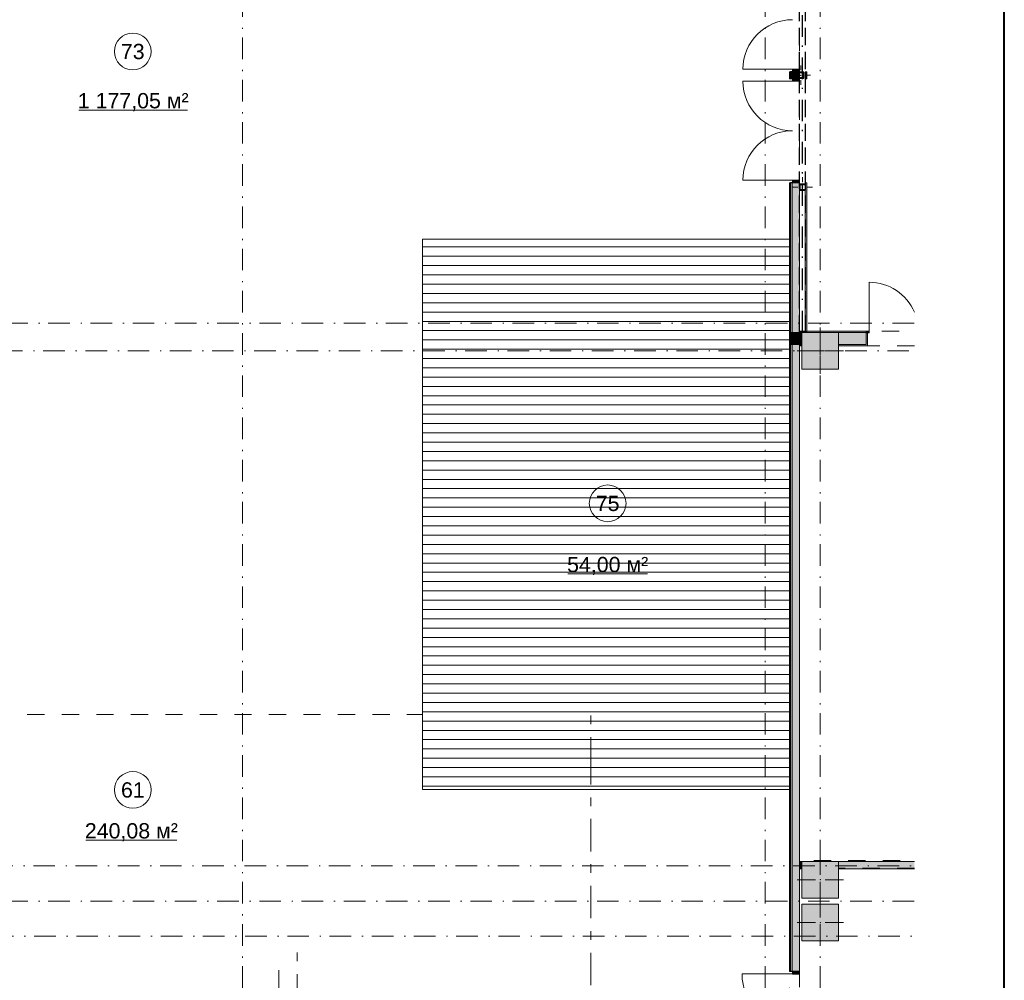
# Model space of a CAD drawing. Header units: millimetres. Extents: x 0 to 1395, y 0 to 589.
# Tile 17 of 23: x 334 to 415, y 201 to 280. Entities that reach past the tile are written whole.
import ezdxf
from ezdxf.xclip import XClip

# ---------------------------------------------------------------- set-up
doc = ezdxf.new("R2010")
doc.units = ezdxf.units.MM
doc.header["$MEASUREMENT"] = 0
doc.header["$XCLIPFRAME"] = 0
for name, pattern in [('Невидимая', [3.912222, 2.822222, -1.09]), ('Штрих-Штриховая', [10.936111, 5.291667, -2.116667, 1.411111, -2.116667]), ('Штриховая', [5.644444, 2.822222, -2.822222]), ('Штрихпунктирная', [6.702778, 3.527778, -1.763889, 0, -1.411111])]:
    doc.linetypes.add(name, pattern=pattern)
for name, color, linetype in [('Конструктив - ГКЛ', 7, 'Continuous'), ('Конструктив - Колонны', 7, 'Continuous'), ('Конструктив - Стена сущ для Кладочного плана', 7, 'Continuous'), ('Конструктив - стены бассейнов жб нов', 7, 'Continuous'), ('Конструктив - Стены Блок 200 нов', 7, 'Continuous'), ('Конструктив - Стены наружние фасад', 7, 'Continuous'), ('УЛИЦА_Стойки стропильные', 7, 'Continuous'), ('Элемент Модели - Зона', 7, 'Continuous'), ('Элемент модели - Зоны уличных помещений', 7, 'Continuous'), ('Элемент Модели - Оси', 7, 'Continuous'), ('Элемент модели - Оси Улица Бани', 7, 'Continuous')]:
    doc.layers.add(name, color=color, linetype=linetype)
doc.styles.add('СГЕНЕРИР_СТИЛЬ_3', font='txt')

# ---------------------------------------------------------------- blocks, each defined once
blk = doc.blocks.new('Чертеж_2_2', base_point=(217.704, 72.604))
at = {"layer": 'Конструктив - ГКЛ', "linetype": 'Continuous', "lineweight": 0, "true_color": 0x000000}
for points in [[(398.839, 274.842), (398.839, 275.417), (398.714, 275.417), (398.714, 274.842)], [(398.839, 266.342), (398.714, 266.342), (398.714, 266.229), (398.754, 266.229), (398.754, 265.729), (398.714, 265.729), (398.714, 254.204), (398.839, 254.204)], [(398.714, 254.104), (398.839, 254.104), (398.839, 254.204), (398.714, 254.204)], [(398.254, 210.854), (398.254, 210.254), (398.454, 210.254), (398.454, 210.854)], [(401.454, 210.854), (401.454, 210.254), (407.644, 210.254), (407.644, 210.854)]]:
    blk.add_hatch(color=18, dxfattribs=at).paths.add_polyline_path(points)
at = {"layer": 'Конструктив - Колонны', "linetype": 'Continuous', "lineweight": 0, "true_color": 0x000000}
for points in [[(398.454, 251.104), (401.454, 251.104), (401.454, 254.104), (398.454, 254.104)], [(398.454, 207.854), (401.454, 207.854), (401.454, 210.854), (398.454, 210.854)], [(398.454, 204.354), (401.454, 204.354), (401.454, 207.354), (398.454, 207.354)]]:
    blk.add_hatch(color=18, dxfattribs=at).paths.add_polyline_path(points)
at = {"layer": 'Конструктив - Стены Блок 200 нов', "linetype": 'Continuous', "lineweight": 0, "true_color": 0x000000}
for points in [[(397.654, 253.104), (397.654, 254.104), (397.504, 254.104), (397.504, 253.104)], [(398.254, 253.104), (398.254, 254.104), (397.654, 254.104), (397.654, 253.104)], [(398.714, 254.204), (398.254, 254.204), (398.254, 254.104), (398.714, 254.104)], [(398.254, 254.104), (398.254, 253.104), (398.454, 253.104), (398.454, 254.104)], [(403.703, 254.204), (398.839, 254.204), (398.839, 254.104), (403.703, 254.104)], [(401.454, 253.104), (403.703, 253.104), (403.703, 254.054), (403.703, 254.104), (401.454, 254.104)], [(403.703, 254.204), (403.703, 254.054), (403.953, 254.054), (403.953, 254.204)], [(403.803, 253.004), (403.803, 254.054), (403.703, 254.054), (403.703, 253.104), (403.703, 253.004)], [(398.254, 253.104), (398.254, 253.004), (398.454, 253.004), (398.454, 253.104)], [(401.454, 253.004), (403.703, 253.004), (403.703, 253.104), (401.454, 253.104)]]:
    blk.add_hatch(color=18, dxfattribs=at).paths.add_polyline_path(points)
at = {"layer": 'Конструктив - Стены наружние фасад', "linetype": 'Continuous', "lineweight": 0, "true_color": 0x000000}
for points in [[(397.429, 274.842), (397.504, 274.842), (397.504, 275.417), (397.429, 275.417)], [(397.504, 275.417), (397.504, 274.842), (397.654, 274.842), (397.654, 275.417)], [(397.654, 274.842), (398.254, 274.842), (398.254, 274.879), (398.104, 274.879), (398.104, 275.379), (398.254, 275.379), (398.254, 275.417), (397.654, 275.417)], [(397.679, 275.417), (398.254, 275.417), (398.254, 275.617), (397.679, 275.617)], [(398.254, 274.842), (397.679, 274.842), (397.679, 274.642), (398.254, 274.642)], [(398.254, 275.339), (398.144, 275.339), (398.144, 274.919), (398.254, 274.919)], [(397.679, 266.342), (398.254, 266.342), (398.254, 266.542), (397.679, 266.542)], [(397.429, 201.854), (397.504, 201.854), (397.504, 266.342), (397.429, 266.342)], [(397.654, 266.342), (397.504, 266.342), (397.504, 254.104), (397.654, 254.104)], [(397.654, 254.104), (398.254, 254.104), (398.254, 266.342), (397.654, 266.342)], [(397.504, 253.104), (397.504, 201.854), (397.654, 201.854), (397.654, 253.104)], [(397.654, 253.104), (397.654, 201.854), (398.254, 201.854), (398.254, 253.104)], [(397.679, 201.854), (397.679, 201.654), (398.254, 201.654), (398.254, 201.854)]]:
    blk.add_hatch(color=18, dxfattribs=at).paths.add_polyline_path(points)
at = {"layer": 'УЛИЦА_Стойки стропильные', "linetype": 'Continuous', "lineweight": 0, "true_color": 0x000000}
h = blk.add_hatch(color=18, dxfattribs=at)
h.paths.add_polyline_path([(398.604, 274.879), (398.604, 275.379), (398.104, 275.379), (398.104, 274.879)])
h.paths.add_polyline_path([(398.564, 274.919), (398.144, 274.919), (398.144, 275.339), (398.564, 275.339)], flags=0)
h = blk.add_hatch(color=18, dxfattribs=at)
h.paths.add_polyline_path([(398.754, 265.729), (398.754, 266.229), (398.254, 266.229), (398.254, 265.729)])
h.paths.add_polyline_path([(398.714, 265.769), (398.294, 265.769), (398.294, 266.189), (398.714, 266.189)], flags=0)
at = {"layer": 'Элемент Модели - Зона', "linetype": 'Continuous', "lineweight": 15, "true_color": 0xb1b1b1}
h = blk.add_hatch(dxfattribs=at)
h.set_pattern_fill('Настил_01_0002', color=253, style=0, pattern_type=2)
h.set_pattern_definition([(0, (217.7037, 72.6044), (0, 0.76), [])])
h.paths.add_polyline_path([(397.429, 216.729), (397.429, 261.729), (367.43, 261.729), (367.43, 216.729)])
at = {"layer": 'Конструктив - ГКЛ', "color": 251, "linetype": 'Continuous', "lineweight": 15, "ltscale": 0.5, "true_color": 0x575757, "flags": 128}
for points in [[(398.839, 275.417), (398.714, 275.417)], [(398.714, 275.417), (398.714, 274.842)], [(398.839, 274.842), (398.839, 275.417)], [(398.714, 274.842), (398.839, 274.842)], [(398.714, 266.342), (398.839, 266.342)], [(398.714, 266.342), (398.714, 266.229)], [(398.714, 265.729), (398.714, 254.229)], [(398.839, 254.229), (398.839, 266.342)], [(398.454, 210.854), (398.254, 210.854)], [(398.254, 210.254), (398.254, 210.854)], [(398.254, 210.254), (398.454, 210.254)], [(407.644, 210.854), (401.454, 210.854)], [(401.454, 210.254), (407.644, 210.254)]]:
    blk.add_lwpolyline(points, dxfattribs=at)
at = {"layer": 'Конструктив - Колонны', "color": 251, "linetype": 'Continuous', "lineweight": 5, "ltscale": 0.5, "true_color": 0x575757}
for p, q in [((399.954, 253.004), (399.954, 254.504)), ((399.554, 252.604), (398.054, 252.604)), ((399.954, 252.204), (399.954, 250.704)), ((400.354, 252.604), (401.854, 252.604)), ((399.954, 209.754), (399.954, 211.254)), ((399.554, 209.354), (398.054, 209.354)), ((400.354, 209.354), (401.854, 209.354)), ((399.954, 208.954), (399.954, 207.454)), ((399.954, 206.254), (399.954, 207.754)), ((399.554, 205.854), (398.054, 205.854)), ((399.954, 205.454), (399.954, 203.954)), ((400.354, 205.854), (401.854, 205.854))]:
    blk.add_line(p, q, dxfattribs=at)
at = {"layer": 'Конструктив - Колонны', "color": 251, "linetype": 'Continuous', "lineweight": 15, "ltscale": 0.5, "true_color": 0x575757, "flags": 128}
for points in [[(398.454, 251.104), (401.454, 251.104), (401.454, 254.104), (398.454, 254.104)], [(398.454, 207.854), (401.454, 207.854), (401.454, 210.854), (398.454, 210.854)], [(398.454, 204.354), (401.454, 204.354), (401.454, 207.354), (398.454, 207.354)]]:
    blk.add_lwpolyline(points, close=True, dxfattribs=at)
at = {"layer": 'Конструктив - Колонны', "color": 251, "linetype": 'Continuous', "lineweight": 5, "ltscale": 0.5, "true_color": 0x575757}
for p in [(399.954, 252.604), (399.954, 209.354), (399.954, 205.854)]:
    blk.add_point(p, dxfattribs=at)
at = {"layer": 'Конструктив - Стена сущ для Кладочного плана', "color": 251, "linetype": 'Невидимая', "lineweight": 30, "ltscale": 0.5, "true_color": 0x575757}
for p, q in [((398.254, 254.104), (398.254, 296.104)), ((398.754, 254.104), (398.754, 296.104)), ((398.754, 254.104), (398.254, 254.104))]:
    blk.add_line(p, q, dxfattribs=at)
at = {"layer": 'Конструктив - Стена сущ для Кладочного плана', "color": 251, "linetype": 'Штрихпунктирная', "lineweight": 30, "ltscale": 0.5, "true_color": 0x575757}
blk.add_line((398.504, 254.104), (398.504, 296.104), dxfattribs=at)
at = {"layer": 'Конструктив - стены бассейнов жб нов', "color": 7, "linetype": 'Continuous', "lineweight": 15, "ltscale": 0.5}
blk.add_line((355.686, 201.949), (355.686, 194.458), dxfattribs=at)
at = {"layer": 'Конструктив - Стены Блок 200 нов', "color": 251, "linetype": 'Continuous', "lineweight": 5, "ltscale": 0.5, "true_color": 0x575757}
for p, q in [((403.953, 254.204), (403.953, 258.204)), ((403.703, 254.204), (403.953, 254.204)), ((403.703, 254.054), (403.703, 254.204)), ((403.953, 254.054), (403.703, 254.054)), ((403.953, 254.204), (403.953, 254.054))]:
    blk.add_line(p, q, dxfattribs=at)
at = {"layer": 'Конструктив - Стены Блок 200 нов', "color": 251, "linetype": 'Continuous', "lineweight": 20, "ltscale": 0.5, "true_color": 0x575757}
for p, q in [((398.454, 254.104), (398.254, 254.104)), ((403.703, 254.104), (401.454, 254.104)), ((403.703, 254.204), (403.703, 254.104)), ((403.703, 254.204), (403.703, 254.104)), ((403.703, 254.204), (403.703, 254.104)), ((403.703, 254.104), (403.703, 254.054)), ((403.703, 254.104), (403.703, 254.054)), ((403.703, 254.104), (403.703, 254.054)), ((403.703, 254.054), (403.803, 254.054)), ((403.703, 253.104), (403.703, 254.054)), ((403.803, 254.054), (403.803, 253.004)), ((403.803, 254.054), (403.803, 253.004)), ((398.254, 253.104), (398.454, 253.104)), ((401.454, 253.104), (403.703, 253.104)), ((403.703, 253.004), (403.803, 253.004)), ((403.703, 253.004), (403.803, 253.004))]:
    blk.add_line(p, q, dxfattribs=at)
at = {"layer": 'Конструктив - Стены Блок 200 нов', "color": 251, "linetype": 'Continuous', "lineweight": 15, "ltscale": 0.5, "true_color": 0x575757}
for p, q in [((398.714, 254.204), (398.714, 254.104)), ((398.714, 254.204), (398.714, 254.104)), ((398.839, 254.104), (398.839, 254.204)), ((398.839, 254.104), (398.839, 254.204))]:
    blk.add_line(p, q, dxfattribs=at)
at = {"layer": 'Конструктив - Стены Блок 200 нов', "color": 251, "linetype": 'Continuous', "lineweight": 20, "ltscale": 0.5, "true_color": 0x575757, "flags": 128}
for points in [[(398.714, 254.204), (398.254, 254.204)], [(398.254, 254.204), (398.254, 254.104)], [(403.703, 254.204), (398.839, 254.204)], [(398.254, 253.104), (398.254, 253.004)], [(398.254, 253.004), (398.454, 253.004)], [(401.454, 253.004), (403.703, 253.004)]]:
    blk.add_lwpolyline(points, dxfattribs=at)
at = {"layer": 'Конструктив - Стены Блок 200 нов', "color": 251, "linetype": 'Continuous', "lineweight": 5, "ltscale": 0.5, "true_color": 0x575757}
blk.add_arc((403.953, 254.204), 4, 22.65745, 90, dxfattribs=at)
at = {"layer": 'Конструктив - Стены наружние фасад', "color": 251, "linetype": 'Continuous', "lineweight": 5, "ltscale": 0.5, "true_color": 0x575757}
for p, q in [((397.679, 275.617), (393.629, 275.617)), ((397.504, 275.417), (397.429, 275.417)), ((397.654, 275.417), (397.504, 275.417)), ((397.679, 275.417), (397.654, 275.417)), ((397.679, 275.417), (397.654, 275.417)), ((397.679, 275.417), (397.679, 275.617)), ((397.679, 275.617), (398.254, 275.617)), ((398.254, 275.417), (397.679, 275.417)), ((398.254, 275.417), (397.679, 275.417)), ((398.254, 275.417), (397.679, 275.417)), ((398.254, 275.417), (397.679, 275.417)), ((398.254, 275.617), (398.254, 275.417)), ((397.679, 274.642), (393.629, 274.642)), ((397.504, 274.842), (397.429, 274.842)), ((397.654, 274.842), (397.504, 274.842)), ((397.679, 274.842), (397.654, 274.842)), ((397.679, 274.842), (397.654, 274.842)), ((398.254, 274.842), (397.679, 274.842)), ((397.679, 274.642), (397.679, 274.842)), ((397.679, 274.842), (398.254, 274.842)), ((398.254, 274.842), (397.679, 274.842)), ((398.254, 274.842), (397.679, 274.842)), ((398.254, 274.642), (397.679, 274.642)), ((398.254, 274.842), (398.254, 274.642)), ((397.679, 266.542), (393.629, 266.542)), ((397.679, 266.342), (397.679, 266.542)), ((397.679, 266.542), (398.254, 266.542)), ((398.254, 266.542), (398.254, 266.342)), ((397.504, 266.342), (397.429, 266.342)), ((397.654, 266.342), (397.504, 266.342)), ((397.679, 266.342), (397.654, 266.342)), ((397.679, 266.342), (397.654, 266.342)), ((398.254, 266.342), (397.679, 266.342)), ((398.254, 266.342), (397.679, 266.342)), ((398.254, 266.342), (397.679, 266.342)), ((398.254, 266.342), (397.679, 266.342)), ((397.679, 201.854), (397.654, 201.854)), ((397.679, 201.854), (397.654, 201.854)), ((397.679, 201.854), (397.654, 201.854)), ((398.254, 201.854), (397.679, 201.854)), ((398.254, 201.854), (397.679, 201.854)), ((398.254, 201.854), (397.679, 201.854))]:
    blk.add_line(p, q, dxfattribs=at)
at = {"layer": 'Конструктив - Стены наружние фасад', "color": 251, "linetype": 'Continuous', "lineweight": 15, "ltscale": 0.5, "true_color": 0x575757}
for p, q in [((397.504, 275.417), (397.429, 275.417)), ((397.504, 274.842), (397.429, 274.842)), ((397.504, 266.342), (397.429, 266.342)), ((397.679, 201.654), (393.554, 201.654)), ((397.504, 201.854), (397.429, 201.854)), ((397.504, 201.854), (397.429, 201.854)), ((397.504, 201.854), (397.429, 201.854))]:
    blk.add_line(p, q, dxfattribs=at)
at = {"layer": 'Конструктив - Стены наружние фасад', "color": 251, "linetype": 'Continuous', "lineweight": 20, "ltscale": 0.5, "true_color": 0x575757}
for p, q in [((397.504, 274.842), (397.504, 275.417)), ((397.654, 274.842), (397.654, 275.417)), ((397.504, 254.104), (397.504, 266.342)), ((397.654, 254.104), (397.654, 266.342)), ((397.654, 254.104), (397.504, 254.104)), ((397.504, 254.104), (397.504, 253.104)), ((397.654, 254.104), (397.504, 254.104)), ((397.504, 254.104), (397.504, 253.104)), ((398.254, 254.104), (397.654, 254.104)), ((398.254, 254.104), (397.654, 254.104)), ((397.504, 253.104), (397.654, 253.104)), ((397.504, 201.854), (397.504, 253.104)), ((397.504, 253.104), (397.654, 253.104)), ((397.654, 253.104), (398.254, 253.104)), ((397.654, 201.854), (397.654, 253.104)), ((397.654, 253.104), (398.254, 253.104)), ((397.429, 201.854), (397.429, 202.039)), ((397.429, 201.854), (397.429, 202.039)), ((397.429, 201.854), (397.429, 202.039)), ((398.254, 201.854), (398.254, 202.039)), ((398.254, 201.854), (398.254, 202.039)), ((398.254, 201.854), (398.254, 202.039))]:
    blk.add_line(p, q, dxfattribs=at)
at = {"layer": 'Конструктив - Стены наружние фасад', "color": 251, "linetype": 'Continuous', "lineweight": 30, "ltscale": 0.5, "true_color": 0x575757}
for p, q in [((397.654, 275.417), (397.504, 275.417)), ((397.654, 274.842), (397.504, 274.842)), ((397.654, 266.342), (397.504, 266.342)), ((397.654, 201.854), (397.504, 201.854)), ((397.654, 201.854), (397.504, 201.854)), ((397.654, 201.854), (397.504, 201.854)), ((397.679, 201.854), (397.679, 201.654)), ((398.254, 201.854), (397.679, 201.854)), ((397.679, 201.654), (398.254, 201.654)), ((398.254, 201.654), (398.254, 201.854))]:
    blk.add_line(p, q, dxfattribs=at)
at = {"layer": 'Конструктив - Стены наружние фасад', "color": 251, "linetype": 'Continuous', "lineweight": 20, "ltscale": 0.5, "true_color": 0x575757, "flags": 128}
for points in [[(397.429, 275.417), (397.429, 274.842)], [(398.254, 275.379), (398.254, 275.417)], [(398.254, 274.919), (398.254, 275.339)], [(398.254, 274.842), (398.254, 274.879)], [(397.429, 266.342), (397.429, 201.854)], [(398.254, 266.229), (398.254, 266.342)], [(398.254, 254.104), (398.254, 265.729)], [(398.254, 201.854), (398.254, 253.104)]]:
    blk.add_lwpolyline(points, dxfattribs=at)
at = {"layer": 'Конструктив - Стены наружние фасад', "color": 251, "linetype": 'Continuous', "lineweight": 5, "ltscale": 0.5, "true_color": 0x575757}
for centre, start, end in [((397.679, 275.617), 90, 180), ((397.679, 274.642), 180, 270), ((397.679, 266.542), 90, 180)]:
    blk.add_arc(centre, 4.05, start, end, dxfattribs=at)
at = {"layer": 'Конструктив - Стены наружние фасад', "color": 251, "linetype": 'Continuous', "lineweight": 15, "ltscale": 0.5, "true_color": 0x575757}
blk.add_arc((397.679, 201.654), 4.125, 180, 270, dxfattribs=at)
at = {"layer": 'УЛИЦА_Стойки стропильные', "color": 251, "linetype": 'Continuous', "lineweight": 5, "ltscale": 0.5, "true_color": 0x575757}
for p, q in [((398.354, 275.529), (398.354, 275.929)), ((397.954, 275.129), (397.554, 275.129)), ((398.354, 274.729), (398.354, 274.329)), ((398.754, 275.129), (399.154, 275.129)), ((398.504, 266.379), (398.504, 266.779)), ((398.104, 265.979), (397.704, 265.979)), ((398.904, 265.979), (399.304, 265.979)), ((398.504, 265.579), (398.504, 265.179))]:
    blk.add_line(p, q, dxfattribs=at)
at = {"layer": 'УЛИЦА_Стойки стропильные', "color": 251, "linetype": 'Continuous', "lineweight": 30, "ltscale": 0.5, "true_color": 0x575757, "flags": 128}
for points in [[(398.604, 274.879), (398.604, 275.379), (398.104, 275.379), (398.104, 274.879)], [(398.564, 274.919), (398.144, 274.919), (398.144, 275.339), (398.564, 275.339)], [(398.754, 265.729), (398.754, 266.229), (398.254, 266.229), (398.254, 265.729)], [(398.714, 265.769), (398.294, 265.769), (398.294, 266.189), (398.714, 266.189)]]:
    blk.add_lwpolyline(points, close=True, dxfattribs=at)
at = {"layer": 'УЛИЦА_Стойки стропильные', "color": 251, "linetype": 'Continuous', "lineweight": 5, "ltscale": 0.5, "true_color": 0x575757}
for p in [(398.354, 275.129), (398.504, 265.979)]:
    blk.add_point(p, dxfattribs=at)
at = {"layer": 'Элемент Модели - Зона', "color": 7, "linetype": 'Штриховая', "lineweight": 15, "ltscale": 0.5, "flags": 128}
for points in [[(407.644, 297.604), (401.454, 297.604), (401.454, 296.104), (398.454, 296.104), (398.454, 297.391), (398.254, 297.391), (398.254, 254.204), (407.644, 254.204)], [(407.644, 253.004), (401.454, 253.004), (401.454, 251.104), (398.454, 251.104), (398.454, 253.004), (398.254, 253.004), (398.254, 210.917), (407.644, 210.917)], [(407.644, 210.292), (401.454, 210.292), (401.454, 207.854), (398.454, 207.854), (398.454, 210.292), (398.254, 210.292), (398.254, 164.104), (407.644, 164.104)]]:
    blk.add_lwpolyline(points, dxfattribs=at)
at = {"layer": 'Элемент Модели - Зона', "color": 7, "linetype": 'Continuous', "lineweight": 15, "ltscale": 0.5, "flags": 128}
blk.add_lwpolyline([(397.429, 216.729), (397.429, 261.729), (367.43, 261.729), (367.43, 216.729)], close=True, dxfattribs=at)
at = {"layer": 'Элемент Модели - Зона', "color": 7, "linetype": 'Штриховая', "lineweight": 15, "ltscale": 0.5, "flags": 128}
blk.add_lwpolyline([(401.454, 204.354), (398.454, 204.354), (398.454, 207.354), (401.454, 207.354)], close=True, dxfattribs=at)
at = {"layer": 'Элемент модели - Зоны уличных помещений', "color": 7, "linetype": 'Continuous', "lineweight": 15, "ltscale": 0.5}
for p, q in [((339.325, 272.283), (348.205, 272.283)), ((379.313, 234.356), (385.816, 234.356)), ((339.889, 212.588), (347.341, 212.588))]:
    blk.add_line(p, q, dxfattribs=at)
at = {"layer": 'Элемент модели - Зоны уличных помещений', "color": 7, "linetype": 'Continuous', "lineweight": 15, "ltscale": 0.5, "flags": 128}
for points in [[(345.226, 277.07, 1), (342.226, 277.07, 1)], [(384.064, 240.124, 1), (381.064, 240.124, 1)], [(345.238, 216.694, 1), (342.238, 216.694, 1)]]:
    blk.add_lwpolyline(points, format="xyb", close=True, dxfattribs=at)
at = {"layer": 'Элемент модели - Зоны уличных помещений', "color": 7, "linetype": 'Штриховая', "lineweight": 15, "ltscale": 0.5, "flags": 128}
blk.add_lwpolyline([(165.259, 200.352), (168.467, 200.352), (219.03, 200.237), (358.431, 200.352), (358.431, 188.352), (382.431, 188.352), (382.431, 156.354), (397.429, 156.354), (397.429, 216.729), (367.43, 216.729), (367.43, 222.852), (164.979, 222.852)], close=True, dxfattribs=at)
at = {"layer": 'Элемент Модели - Оси', "color": 7, "linetype": 'Штрихпунктирная', "lineweight": 15, "ltscale": 0.5}
for p, q in [((352.704, 533.604), (352.704, 138.079)), ((395.454, 533.604), (395.454, 138.079)), ((399.954, 533.604), (399.954, 138.079)), ((153.901, 254.854), (407.644, 254.854)), ((156.938, 252.604), (407.644, 252.604)), ((156.133, 210.479), (407.644, 210.479)), ((153.901, 207.604), (407.644, 207.604)), ((156.193, 204.729), (407.644, 204.729))]:
    blk.add_line(p, q, dxfattribs=at)
at = {"layer": 'Элемент модели - Оси Улица Бани', "color": 7, "linetype": 'Штрих-Штриховая', "lineweight": 15, "ltscale": 0.5}
for p, q in [((381.186, 218.357), (381.186, 223.357)), ((381.186, 151.523), (381.186, 218.357)), ((357.186, 198.993), (357.186, 203.993))]:
    blk.add_line(p, q, dxfattribs=at)
at = {"layer": 'Элемент модели - Зоны уличных помещений', "color": 7, "linetype": 'Continuous', "lineweight": 15, "char_height": 1.25, "attachment_point": 5, "style": 'СГЕНЕРИР_СТИЛЬ_3'}
for s, insert in [('\\A1;{\\pqc;\\fArial|b0|i0|c204|p38;73}', (343.726, 277.059)), ('\\A1;{\\pqc;\\fArial|b0|i0|c204|p38;1\xa0177,05 м²}', (343.765, 272.929)), ('\\A1;{\\pqc;\\fArial|b0|i0|c204|p38;75}', (382.564, 240.113)), ('\\A1;{\\pqc;\\fArial|b0|i0|c204|p38;54,00 м²}', (382.564, 235.002)), ('\\A1;{\\pqc;\\fArial|b0|i0|c204|p38;61}', (343.738, 216.684)), ('\\A1;{\\pqc;\\fArial|b0|i0|c204|p38;240,08 м²}', (343.615, 213.234))]:
    blk.add_mtext(s, dxfattribs=dict(at, insert=insert))

msp = doc.modelspace()

# ---------------------------------------------------------------- linework, layer by layer
at = {"color": 7, "linetype": 'Continuous', "lineweight": 40}
msp.add_line((415, 5), (415, 589), dxfattribs=at)

# ---------------------------------------------------------------- block references
at = {"color": 161, "linetype": 'Continuous', "lineweight": 40, "true_color": 0x83aefe}
ref = msp.add_blockref('Чертеж_2_2', (217.704, 72.604), dxfattribs=at)
XClip(ref).set_block_clipping_path([(75.5282337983, 138.0790885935), (407.6441154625, 585.1734188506)])

doc.saveas('drawing.dxf')
